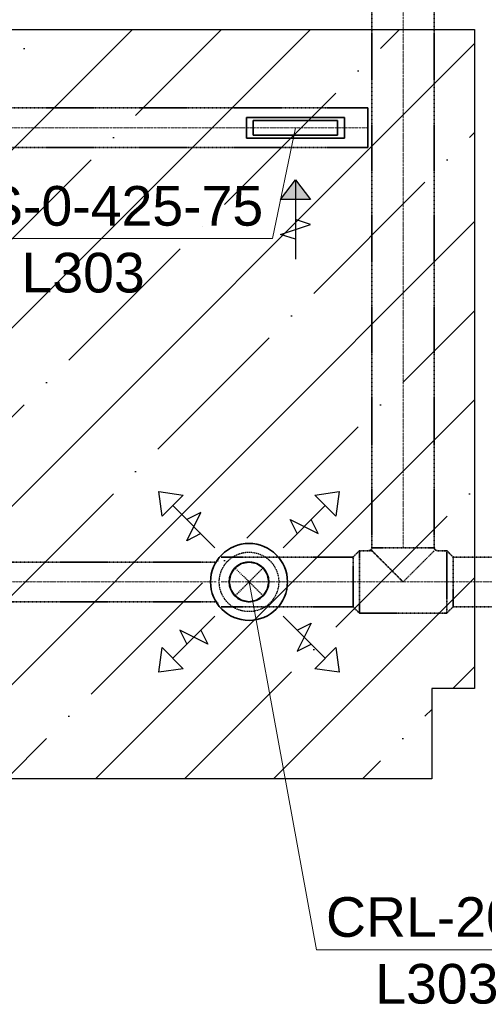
# Model space of a CAD drawing. Header units: millimetres. Extents: x -134161 to 355560, y -27497 to 30328.
# Tile 31 of 95: x -91871 to -89528, y -891 to 4075. Entities that reach past the tile are written whole.
import ezdxf

# ---------------------------------------------------------------- set-up
doc = ezdxf.new("R2010")
doc.units = ezdxf.units.MM
for name, pattern in [('CenterLine', [17.2, 13, -2, 0.2, -2]), ('HIDDEN', [9.525, 6.35, -3.175]), ('UnderCeiling', [6.7, 4.2, -1, 0.5, -1])]:
    doc.linetypes.add(name, pattern=pattern)
doc.layers.add('AVK-A_uzdevums', color=1, linetype='CONTINUOUS', lineweight=30)
for name, color, linetype in [('Vent-PN8-N', 7, 'CONTINUOUS'), ('Vent-PN8-N-Iekarta', 7, 'CONTINUOUS'), ('Vent-PN8-N-Plusmas bulta', 7, 'CONTINUOUS'), ('Vent-PN8-N-Teksts-', 7, 'CONTINUOUS'), ('Vent-PN8-P', 7, 'CONTINUOUS'), ('Vent-PN8-P-Iekarta', 7, 'CONTINUOUS'), ('Vent-PN8-P-Plusmas bulta', 7, 'CONTINUOUS'), ('Vent-PN8-P-Teksts-', 7, 'CONTINUOUS')]:
    doc.layers.add(name, color=color, linetype=linetype)
doc.styles.add('Arial', font='arial.ttf', dxfattribs={"height": 187.5})

# ---------------------------------------------------------------- blocks, each defined once
blk = doc.blocks.new('*U133')
at = {"layer": 'Vent-PN8-N-Teksts-', "color": 7, "linetype": 'Continuous', "lineweight": 15}
for p, q in [((41666.7, 3529.9, 2200), (41551.7, 2971.1, 2200)), ((41551.7, 2971.1, 2200), (39640.2, 2971.1, 2200))]:
    blk.add_line(p, q, dxfattribs=at)
at = {"layer": 'Vent-PN8-N-Teksts-', "color": 7, "linetype": 'Continuous', "lineweight": 25, "style": 'Arial'}
for s, p in [('RGS-0-425-75', (39687.5, 3036.1, 2200)), ('L303', (40285.2, 2699.3, 2200))]:
    blk.add_text(s, height=200, dxfattribs=at).set_placement(p)
blk = doc.blocks.new('*U185')
at = {"layer": 'Vent-PN8-P-Teksts-', "color": 7, "linetype": 'Continuous', "lineweight": 15}
for p, q in [((41432.4, 1239.6, 2300), (41773.4, -615.4, 2300)), ((41773.4, -615.4, 2300), (42986.1, -615.4, 2300))]:
    blk.add_line(p, q, dxfattribs=at)
at = {"layer": 'Vent-PN8-P-Teksts-', "color": 7, "linetype": 'Continuous', "lineweight": 25, "style": 'Arial'}
for s, p in [('CRL-200', (41820.7, -550.4, 2300)), ('L303', (42069, -887.2, 2300))]:
    blk.add_text(s, height=200, dxfattribs=at).set_placement(p)
blk = doc.blocks.new('*U382')
at = {"layer": 'Vent-PN8-P-Plusmas bulta', "color": 7, "linetype": 'Continuous', "lineweight": 25}
for p, q in [((40994.7, 1571.3, 2195), (40977.1, 1695, 2195)), ((40977.1, 1695, 2195), (41100.8, 1677.3, 2195)), ((40994.7, 1571.3, 2195), (40977.1, 1695, 2195)), ((40977.1, 1695, 2195), (41100.8, 1677.3, 2195)), ((41764.1, 1677.3, 2195), (41887.8, 1695, 2195)), ((41764.1, 1677.3, 2195), (41887.8, 1695, 2195)), ((41887.8, 1695, 2195), (41870.1, 1571.3, 2195)), ((41887.8, 1695, 2195), (41870.1, 1571.3, 2195)), ((41100.8, 1677.3, 2195), (40994.7, 1571.3, 2195)), ((41870.1, 1571.3, 2195), (41764.1, 1677.3, 2195)), ((41259.9, 1412.2, 2195), (41047.8, 1624.3, 2195)), ((41605, 1412.2, 2195), (41817.1, 1624.3, 2195)), ((41118.5, 1447.5, 2195), (41189.2, 1588.9, 2195)), ((41189.2, 1588.9, 2195), (41118.5, 1553.6, 2195)), ((41675.7, 1482.9, 2195), (41640.3, 1553.6, 2195)), ((41640.3, 1553.6, 2195), (41781.8, 1482.9, 2195)), ((41781.8, 1482.9, 2195), (41746.4, 1553.6, 2195)), ((41189.2, 1482.9, 2195), (41118.5, 1447.5, 2195)), ((41259.9, 1067.1, 2195), (41047.8, 855, 2195)), ((41605, 1067.1, 2195), (41817.1, 855, 2195)), ((41224.6, 925.7, 2195), (41083.1, 996.4, 2195)), ((41083.1, 996.4, 2195), (41118.5, 925.7, 2195)), ((41189.2, 996.4, 2195), (41224.6, 925.7, 2195)), ((41675.7, 996.4, 2195), (41746.4, 1031.7, 2195)), ((41746.4, 1031.7, 2195), (41675.7, 890.3, 2195)), ((40977.1, 784.2, 2195), (40994.7, 908, 2195)), ((40977.1, 784.2, 2195), (40994.7, 908, 2195)), ((40994.7, 908, 2195), (41100.8, 801.9, 2195)), ((41675.7, 890.3, 2195), (41746.4, 925.7, 2195)), ((41764.1, 801.9, 2195), (41870.1, 908, 2195)), ((41870.1, 908, 2195), (41887.8, 784.2, 2195)), ((41870.1, 908, 2195), (41887.8, 784.2, 2195)), ((41100.8, 801.9, 2195), (40977.1, 784.2, 2195)), ((41100.8, 801.9, 2195), (40977.1, 784.2, 2195)), ((41887.8, 784.2, 2195), (41764.1, 801.9, 2195)), ((41887.8, 784.2, 2195), (41764.1, 801.9, 2195))]:
    blk.add_line(p, q, dxfattribs=at)
blk = doc.blocks.new('*U386')
at = {"layer": 'Vent-PN8-P', "color": 5, "linetype": 'UnderCeiling', "lineweight": 35}
for p, q in [((41989, 1397.1, 2700), (41957, 1364.6, 2700)), ((41989, 1082.1, 2700), (41957, 1114.6, 2700))]:
    blk.add_line(p, q, dxfattribs=at)
at = {"layer": 'Vent-PN8-P', "color": 7, "linetype": 'CenterLine', "lineweight": 18}
blk.add_line((41989, 1239.6, 2700), (41957, 1239.6, 2700), dxfattribs=at)
at = {"layer": 'Vent-PN8-P', "color": 5, "linetype": 'UnderCeiling', "lineweight": 35, "extrusion": (-1, 0, 0)}
for centre, major_axis in [((41989, 1239.6, 2700), (0, -157.5)), ((41957, 1239.6, 2700), (0, -125))]:
    blk.add_ellipse(centre, major_axis=major_axis, ratio=1, start_param=0, end_param=3.141593, dxfattribs=at)
blk = doc.blocks.new('*U387')
at = {"layer": 'Vent-PN8-P', "color": 5, "linetype": 'UnderCeiling', "lineweight": 35}
for p, q in [((42430, 1397.1, 2700), (42462, 1364.6, 2700)), ((42430, 1082.1, 2700), (42462, 1114.6, 2700))]:
    blk.add_line(p, q, dxfattribs=at)
at = {"layer": 'Vent-PN8-P', "color": 7, "linetype": 'CenterLine', "lineweight": 18}
blk.add_line((42430, 1239.6, 2700), (42462, 1239.6, 2700), dxfattribs=at)
at = {"layer": 'Vent-PN8-P', "color": 5, "linetype": 'UnderCeiling', "lineweight": 35, "extrusion": (1, 0, 0)}
for centre, major_axis in [((42430, 1239.6, 2700), (0, 157.5)), ((42462, 1239.6, 2700), (0, 125))]:
    blk.add_ellipse(centre, major_axis=major_axis, ratio=1, start_param=0, end_param=3.141593, dxfattribs=at)
blk = doc.blocks.new('*U388')
at = {"layer": 'Vent-PN8-P', "color": 5, "linetype": 'UnderCeiling', "lineweight": 35}
for p, q in [((43640.3, 1364.6, 2700), (42462, 1364.6, 2700)), ((43640.3, 1114.6, 2700), (42462, 1114.6, 2700))]:
    blk.add_line(p, q, dxfattribs=at)
at = {"layer": 'Vent-PN8-P', "color": 7, "linetype": 'CenterLine', "lineweight": 18}
blk.add_line((43640.3, 1239.6, 2700), (42462, 1239.6, 2700), dxfattribs=at)
blk = doc.blocks.new('*U397')
at = {"layer": 'Vent-PN8-P', "color": 5, "linetype": 'UnderCeiling', "lineweight": 35}
for p, q in [((41275.7, 1347.9, 2700), (41267.4, 1339.6, 2700)), ((41275.7, 1131.4, 2700), (41267.4, 1139.6, 2700))]:
    blk.add_line(p, q, dxfattribs=at)
at = {"layer": 'Vent-PN8-P', "color": 5, "linetype": 'UnderCeiling', "lineweight": 35, "extrusion": (-1, 0, 0)}
for major_axis in [(0, 97.6, 21.9), (0, -100)]:
    blk.add_ellipse((41267.4, 1239.6, 2700), major_axis=major_axis, ratio=1, start_param=0, end_param=0.220451, dxfattribs=at)
blk = doc.blocks.new('*U398')
at = {"layer": 'Vent-PN8-P', "color": 5, "linetype": 'UnderCeiling', "lineweight": 35}
for p, q in [((41292.4, 1364.6, 2700), (41572.4, 1364.6, 2700)), ((41292.4, 1114.6, 2700), (41572.4, 1114.6, 2700))]:
    blk.add_line(p, q, dxfattribs=at)
at = {"layer": 'Vent-PN8-P', "color": 7, "linetype": 'HIDDEN', "lineweight": -3}
for p, q in [((41503.2, 1310.3, 2545), (41361.7, 1168.9, 2545)), ((41503.2, 1168.9, 2545), (41361.7, 1310.3, 2545))]:
    blk.add_line(p, q, dxfattribs=at)
at = {"layer": 'Vent-PN8-P', "color": 7, "linetype": 'CenterLine', "lineweight": 18}
blk.add_line((41292.4, 1239.6, 2700), (41572.4, 1239.6, 2700), dxfattribs=at)
at = {"layer": 'Vent-PN8-P', "color": 7, "linetype": 'HIDDEN', "lineweight": -3, "extrusion": (0, 0, -1)}
blk.add_circle((-41432.4, 1239.6, -2545), 100, dxfattribs=at)
blk = doc.blocks.new('*U399')
at = {"layer": 'Vent-PN8-P', "color": 5, "linetype": 'UnderCeiling', "lineweight": 35}
for p, q in [((41267.4, 1339.6, 2700), (37940.7, 1339.6, 2700)), ((41267.4, 1139.6, 2700), (37940.7, 1139.6, 2700))]:
    blk.add_line(p, q, dxfattribs=at)
at = {"layer": 'Vent-PN8-P', "color": 7, "linetype": 'CenterLine', "lineweight": 18}
blk.add_line((41267.4, 1239.6, 2700), (37940.7, 1239.6, 2700), dxfattribs=at)
blk = doc.blocks.new('*U400')
at = {"layer": 'Vent-PN8-P-Iekarta', "color": 5, "linetype": 'Continuous', "lineweight": 35}
for p, q in [((41340.1, 1277.9, 2240), (41361.7, 1310.3, 2240)), ((41361.7, 1310.3, 2240), (41394.2, 1332, 2240)), ((41394.2, 1332, 2240), (41432.4, 1339.6, 2240)), ((41432.4, 1339.6, 2240), (41470.7, 1332, 2240)), ((41470.7, 1332, 2240), (41503.2, 1310.3, 2240)), ((41503.2, 1310.3, 2240), (41524.8, 1277.9, 2240)), ((41332.4, 1239.6, 2240), (41340.1, 1277.9, 2240)), ((41524.8, 1277.9, 2240), (41532.4, 1239.6, 2240)), ((41340.1, 1201.4, 2240), (41332.4, 1239.6, 2240)), ((41361.7, 1168.9, 2240), (41340.1, 1201.4, 2240)), ((41524.8, 1201.4, 2240), (41503.2, 1168.9, 2240)), ((41532.4, 1239.6, 2240), (41524.8, 1201.4, 2240)), ((41394.2, 1147.2, 2240), (41361.7, 1168.9, 2240)), ((41432.4, 1139.6, 2240), (41394.2, 1147.2, 2240)), ((41470.7, 1147.2, 2240), (41432.4, 1139.6, 2240)), ((41503.2, 1168.9, 2240), (41470.7, 1147.2, 2240))]:
    blk.add_line(p, q, dxfattribs=at)
for centre, radius in [((41432.4, 1239.6, 2228), 194), ((41432.4, 1239.6, 2300), 100), ((41432.4, 1239.6, 2240), 2.5)]:
    blk.add_circle(centre, radius, dxfattribs=at)
at = {"layer": 'Vent-PN8-P-Iekarta', "color": 7, "linetype": 'HIDDEN', "lineweight": -3}
blk.add_circle((41432.4, 1239.6, 2190), 150, dxfattribs=at)
blk = doc.blocks.new('*U401')
at = {"layer": 'Vent-PN8-P', "color": 7, "linetype": 'Continuous', "lineweight": -3}
blk.add_line((41432.4, 1239.6, 2422.5), (41432.4, 1239.6, 2421.5), dxfattribs=at)
blk = doc.blocks.new('*U405')
at = {"layer": 'Vent-PN8-P', "color": 5, "linetype": 'UnderCeiling', "lineweight": 35}
for p, q in [((41957, 1364.6, 2700), (41572.4, 1364.6, 2700)), ((41957, 1114.6, 2700), (41572.4, 1114.6, 2700))]:
    blk.add_line(p, q, dxfattribs=at)
at = {"layer": 'Vent-PN8-P', "color": 7, "linetype": 'CenterLine', "lineweight": 18}
blk.add_line((41957, 1239.6, 2700), (41572.4, 1239.6, 2700), dxfattribs=at)
blk = doc.blocks.new('*U406')
at = {"layer": 'Vent-PN8-P', "color": 5, "linetype": 'UnderCeiling', "lineweight": 35}
for p, q in [((42052, 1397.1, 2700), (41989, 1397.1, 2700)), ((42052, 1397.1, 2700), (42064, 1385.1, 2760.3)), ((42355, 1385.1, 2760.3), (42367, 1397.1, 2700)), ((42430, 1397.1, 2700), (42381.7, 1397.1, 2700)), ((42064, 1385.1, 2760.3), (42098.1, 1351, 2811.4)), ((42098.1, 1351, 2811.4), (42149.2, 1299.9, 2845.5)), ((42269.8, 1299.9, 2845.5), (42320.9, 1351, 2811.4)), ((42320.9, 1351, 2811.4), (42355, 1385.1, 2760.3)), ((42149.2, 1299.9, 2845.5), (42209.5, 1239.6, 2857.5)), ((42209.5, 1239.6, 2857.5), (42269.8, 1299.9, 2845.5)), ((42430, 1082.1, 2700), (41989, 1082.1, 2700))]:
    blk.add_line(p, q, dxfattribs=at)
at = {"layer": 'Vent-PN8-P', "color": 7, "linetype": 'CenterLine', "lineweight": 18}
blk.add_line((42430, 1239.6, 2700), (41989, 1239.6, 2700), dxfattribs=at)
at = {"layer": 'Vent-PN8-P', "color": 5, "linetype": 'UnderCeiling', "lineweight": 35}
blk.add_ellipse((42037.2, 1411.9, 2700), major_axis=(0, -14.7), ratio=1, start_param=0, end_param=1.570796, dxfattribs=at)
at = {"layer": 'Vent-PN8-P', "color": 5, "linetype": 'UnderCeiling', "lineweight": 35, "extrusion": (0, 1, 0)}
blk.add_ellipse((42209.5, 1411.9, 2700), major_axis=(-157.5, 0), ratio=1, start_param=0, end_param=3.141593, dxfattribs=at)
at = {"layer": 'Vent-PN8-P', "color": 5, "linetype": 'UnderCeiling', "lineweight": 35, "extrusion": (0, 0, -1)}
blk.add_ellipse((42381.7, 1411.9, 2700), major_axis=(0, -14.7), ratio=1, start_param=0, end_param=1.570796, dxfattribs=at)
blk = doc.blocks.new('*U407')
at = {"layer": 'Vent-PN8-P', "color": 5, "linetype": 'UnderCeiling', "lineweight": 35}
for p, q in [((42052, 6394.8, 2700), (42052, 1411.9, 2700)), ((42367, 6394.8, 2700), (42367, 1411.9, 2700))]:
    blk.add_line(p, q, dxfattribs=at)
at = {"layer": 'Vent-PN8-P', "color": 7, "linetype": 'CenterLine', "lineweight": 18}
blk.add_line((42209.5, 6394.8, 2700), (42209.5, 1411.9, 2700), dxfattribs=at)
blk = doc.blocks.new('*U506')
at = {"layer": 'Vent-PN8-N-Plusmas bulta', "linetype": 'Continuous', "lineweight": 25}
blk.add_hatch(color=7, dxfattribs=at).paths.add_polyline_path([(41591.7, 3167.4), (41666.7, 3267.4), (41741.7, 3167.4)], flags=0)
at = {"layer": 'Vent-PN8-N-Plusmas bulta', "color": 7, "linetype": 'Continuous', "lineweight": 25}
for p, q in [((41591.7, 3167.4, 2171), (41666.7, 3267.4, 2171)), ((41666.7, 3267.4, 2171), (41666.7, 2867.4, 2171)), ((41666.7, 3267.4, 2171), (41741.7, 3167.4, 2171)), ((41591.7, 2992.4, 2171), (41741.7, 3042.4, 2171)), ((41741.7, 3042.4, 2171), (41666.7, 3067.4, 2171)), ((41666.7, 2967.4, 2171), (41591.7, 2992.4, 2171))]:
    blk.add_line(p, q, dxfattribs=at)
blk.add_3dface([(41591.7, 3167.4, 2171), (41666.7, 3267.4, 2171), (41741.7, 3167.4, 2171)], dxfattribs=at)
blk = doc.blocks.new('*U514')
at = {"layer": 'Vent-PN8-N', "color": 1, "linetype": 'UnderCeiling', "lineweight": 35}
for p, q in [((39973.2, 3629.9, 2300), (42032.1, 3629.9, 2300)), ((39973.2, 3429.9, 2300), (42032.1, 3429.9, 2300))]:
    blk.add_line(p, q, dxfattribs=at)
at = {"layer": 'Vent-PN8-N', "color": 7, "linetype": 'CenterLine', "lineweight": 18}
blk.add_line((39973.2, 3529.9, 2300), (42032.1, 3529.9, 2300), dxfattribs=at)
blk = doc.blocks.new('*U515')
at = {"layer": 'Vent-PN8-N-Iekarta', "color": 1, "linetype": 'Continuous', "lineweight": 35}
for p, q in [((41914.2, 3582.4, 2186), (41419.2, 3582.4, 2186)), ((41419.2, 3477.4, 2186), (41419.2, 3582.4, 2186)), ((41914.2, 3582.4, 2186), (41914.2, 3477.4, 2186)), ((41454.2, 3567.4, 2200.1), (41454.2, 3492.4, 2200.1)), ((41879.2, 3567.4, 2200.1), (41454.2, 3567.4, 2200.1)), ((41879.2, 3492.4, 2200.1), (41879.2, 3567.4, 2200.1)), ((41914.2, 3477.4, 2186), (41419.2, 3477.4, 2186)), ((41454.2, 3492.4, 2200.1), (41879.2, 3492.4, 2200.1))]:
    blk.add_line(p, q, dxfattribs=at)
blk = doc.blocks.new('*U517')
at = {"layer": 'Vent-PN8-N', "color": 1, "linetype": 'Continuous', "lineweight": 35}
blk.add_line((42032.1, 3429.9, 2300), (42032.1, 3629.9, 2300), dxfattribs=at)

msp = doc.modelspace()

# ---------------------------------------------------------------- hatches: boundary and pattern name
at = {"layer": 'AVK-A_uzdevums'}
h = msp.add_hatch(dxfattribs=at)
h.set_pattern_fill('ANSI35', color=256, scale=100)
h.set_pattern_definition([(45, (-132147.1, 0), (-449.013, 449.013), []), (45, (-131698.1, 0), (-449.013, 449.013), [793.75, -158.75, 0, -158.75])])
h.paths.add_polyline_path([(-95415.9, 4025), (-89577.5, 4025), (-89577.5, 702), (-89792.7, 702), (-89792.7, 247), (-95229, 247), (-95229, 680.7), (-95415.9, 680.7)])

# ---------------------------------------------------------------- linework, layer by layer
msp.add_lwpolyline([(-95415.9, 4025), (-89577.5, 4025), (-89577.5, 702), (-89792.7, 702), (-89792.7, 247), (-95229, 247), (-95229, 680.7), (-95415.9, 680.7)], close=True, dxfattribs=at)

# ---------------------------------------------------------------- block references
at = {"layer": 'Vent-PN8-N'}
for name in ['*U514', '*U517']:
    msp.add_blockref(name, (-132147.1, 0), dxfattribs=at)
at = {"layer": 'Vent-PN8-N-Iekarta'}
msp.add_blockref('*U515', (-132147.1, 0), dxfattribs=at)
at = {"layer": 'Vent-PN8-N-Plusmas bulta'}
msp.add_blockref('*U506', (-132147.1, 0), dxfattribs=at)
at = {"layer": 'Vent-PN8-N-Teksts-'}
msp.add_blockref('*U133', (-132147.1, 0), dxfattribs=at)
at = {"layer": 'Vent-PN8-P'}
for name in ['*U407', '*U386', '*U406', '*U387', '*U397', '*U398', '*U405', '*U388', '*U399', '*U401']:
    msp.add_blockref(name, (-132147.1, 0), dxfattribs=at)
at = {"layer": 'Vent-PN8-P-Iekarta'}
msp.add_blockref('*U400', (-132147.1, 0), dxfattribs=at)
at = {"layer": 'Vent-PN8-P-Plusmas bulta'}
msp.add_blockref('*U382', (-132147.1, 0), dxfattribs=at)
at = {"layer": 'Vent-PN8-P-Teksts-'}
msp.add_blockref('*U185', (-132147.1, 0), dxfattribs=at)

doc.saveas('drawing.dxf')
